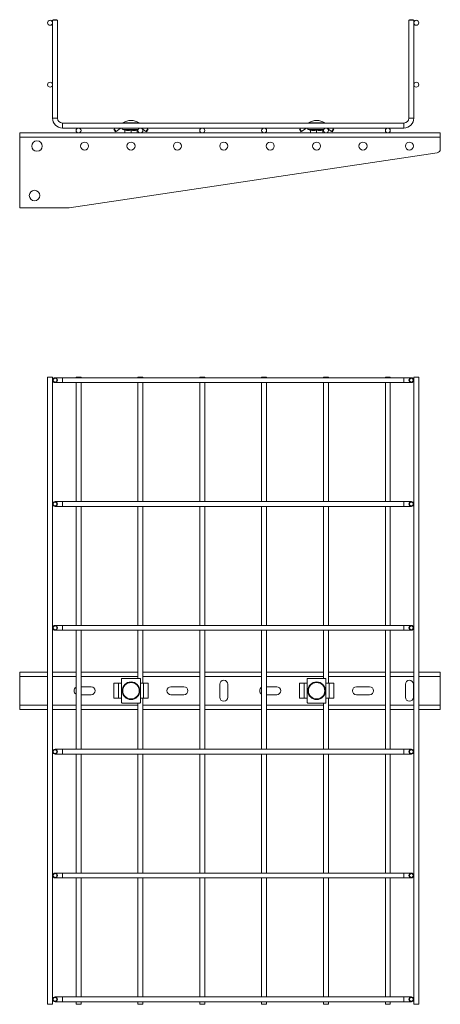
# Model space of a CAD drawing. Header units: millimetres. Extents: x 333 to 1425, y -1249 to 715.
# Tile 9 of 9: x 1079 to 1419, y -81 to 715. Entities that reach past the tile are written whole.
import ezdxf

# ---------------------------------------------------------------- set-up
doc = ezdxf.new("R2010")
doc.units = ezdxf.units.MM
doc.linetypes.add('K5LT32768', pattern=[0])
doc.linetypes.add('K5LT32769', pattern=[0])

msp = doc.modelspace()

# ---------------------------------------------------------------- linework, layer by layer
at = {"color": 7, "linetype": 'K5LT32768', "lineweight": 15}
for p, q in [((1105.84, 714.51), (1105.34, 714.01)), ((1105.34, 714.01), (1105.34, 635.04)), ((1109.34, 714.01), (1105.34, 714.01)), ((1105.84, 714.51), (1108.84, 714.51)), ((1109.34, 714.01), (1108.84, 714.51)), ((1109.34, 635.04), (1109.34, 714.01)), ((1393.84, 714.51), (1393.34, 714.01)), ((1393.34, 714.01), (1393.34, 635.04)), ((1397.34, 714.01), (1393.34, 714.01)), ((1393.84, 714.51), (1396.84, 714.51)), ((1397.34, 714.01), (1396.84, 714.51)), ((1397.34, 635.04), (1397.34, 714.01)), ((1389.34, 631.04), (1113.34, 631.04)), ((1078.76, 623.04), (1078.76, 619.54)), ((1078.76, 623.04), (1418.76, 623.04)), ((1113.34, 627.04), (1389.34, 627.04)), ((1156.26, 624.04), (1154.83, 626.08)), ((1155.24, 626.37), (1156.19, 627.04)), ((1155.24, 626.37), (1156.67, 624.32)), ((1160.04, 626.68), (1156.67, 624.32)), ((1162.03, 625.94), (1163.53, 625.39)), ((1163.53, 625.39), (1163.53, 625.4)), ((1163.76, 625.32), (1163.76, 623.04)), ((1168.76, 625.32), (1168.76, 625.69)), ((1168.76, 625.32), (1168.76, 623.04)), ((1173.76, 625.32), (1173.76, 623.04)), ((1174, 625.39), (1174.41, 625.54)), ((1174, 625.39), (1174, 625.4)), ((1180.85, 624.32), (1177.49, 626.68)), ((1180.85, 624.32), (1182.29, 626.37)), ((1182.7, 626.08), (1181.26, 624.04)), ((1182.29, 626.37), (1181.33, 627.04)), ((1306.26, 624.04), (1304.83, 626.08)), ((1305.24, 626.37), (1306.19, 627.04)), ((1305.24, 626.37), (1306.67, 624.32)), ((1310.04, 626.68), (1306.67, 624.32)), ((1312.03, 625.94), (1313.53, 625.39)), ((1313.53, 625.39), (1313.53, 625.4)), ((1313.76, 625.32), (1313.76, 623.04)), ((1318.76, 625.32), (1318.76, 625.69)), ((1318.76, 625.32), (1318.76, 623.04)), ((1323.76, 625.32), (1323.76, 623.04)), ((1324, 625.39), (1324.41, 625.54)), ((1324, 625.39), (1324, 625.4)), ((1330.85, 624.32), (1327.49, 626.68)), ((1330.85, 624.32), (1332.29, 626.37)), ((1332.7, 626.08), (1331.26, 624.04)), ((1332.29, 626.37), (1331.33, 627.04)), ((1418.76, 619.54), (1418.76, 623.04)), ((1078.76, 619.54), (1418.76, 619.54)), ((1078.76, 619.54), (1078.76, 562.46)), ((1418.76, 610.05), (1418.76, 619.54)), ((1118.76, 562.46), (1416.21, 607.08)), ((1078.76, 562.46), (1118.76, 562.46)), ((1101.34, 425.82), (1101.34, -80.57)), ((1105.34, 425.82), (1101.34, 425.82)), ((1105.34, -80.57), (1105.34, 425.82)), ((1113.34, 425.43), (1107.34, 425.43)), ((1107.34, 421.43), (1113.34, 421.43)), ((1389.34, 425.43), (1113.34, 425.43)), ((1113.34, 421.43), (1389.34, 421.43)), ((1124.34, 425.82), (1124.34, 425.43)), ((1128.34, 425.82), (1124.34, 425.82)), ((1124.34, 421.43), (1124.34, 325.43)), ((1128.34, 425.43), (1128.34, 425.82)), ((1128.34, 325.43), (1128.34, 421.43)), ((1174.34, 425.82), (1174.34, 425.43)), ((1178.34, 425.82), (1174.34, 425.82)), ((1174.34, 421.43), (1174.34, 325.43)), ((1178.34, 425.43), (1178.34, 425.82)), ((1178.34, 325.43), (1178.34, 421.43)), ((1224.34, 425.82), (1224.34, 425.43)), ((1228.34, 425.82), (1224.34, 425.82)), ((1224.34, 421.43), (1224.34, 325.43)), ((1228.34, 425.43), (1228.34, 425.82)), ((1228.34, 325.43), (1228.34, 421.43)), ((1274.34, 425.82), (1274.34, 425.43)), ((1278.34, 425.82), (1274.34, 425.82)), ((1274.34, 421.43), (1274.34, 325.43)), ((1278.34, 425.43), (1278.34, 425.82)), ((1278.34, 325.43), (1278.34, 421.43)), ((1324.34, 425.82), (1324.34, 425.43)), ((1328.34, 425.82), (1324.34, 425.82)), ((1324.34, 421.43), (1324.34, 325.43)), ((1328.34, 425.43), (1328.34, 425.82)), ((1328.34, 325.43), (1328.34, 421.43)), ((1374.34, 425.82), (1374.34, 425.43)), ((1378.34, 425.82), (1374.34, 425.82)), ((1374.34, 421.43), (1374.34, 325.43)), ((1378.34, 425.43), (1378.34, 425.82)), ((1378.34, 325.43), (1378.34, 421.43)), ((1395.34, 425.43), (1389.34, 425.43)), ((1389.34, 421.43), (1395.34, 421.43)), ((1397.34, 425.82), (1397.34, -80.57)), ((1401.34, 425.82), (1397.34, 425.82)), ((1401.34, -80.57), (1401.34, 425.82)), ((1113.34, 325.43), (1107.34, 325.43)), ((1107.34, 321.43), (1113.34, 321.43)), ((1389.34, 325.43), (1113.34, 325.43)), ((1113.34, 321.43), (1389.34, 321.43)), ((1124.34, 321.43), (1124.34, 225.43)), ((1128.34, 225.43), (1128.34, 321.43)), ((1174.34, 321.43), (1174.34, 225.43)), ((1178.34, 225.43), (1178.34, 321.43)), ((1224.34, 321.43), (1224.34, 225.43)), ((1228.34, 225.43), (1228.34, 321.43)), ((1274.34, 321.43), (1274.34, 225.43)), ((1278.34, 225.43), (1278.34, 321.43)), ((1324.34, 321.43), (1324.34, 225.43)), ((1328.34, 225.43), (1328.34, 321.43)), ((1374.34, 321.43), (1374.34, 225.43)), ((1378.34, 225.43), (1378.34, 321.43)), ((1395.34, 325.43), (1389.34, 325.43)), ((1389.34, 321.43), (1395.34, 321.43)), ((1113.34, 225.43), (1107.34, 225.43)), ((1389.34, 225.43), (1113.34, 225.43)), ((1395.34, 225.43), (1389.34, 225.43)), ((1107.34, 221.43), (1113.34, 221.43)), ((1113.34, 221.43), (1389.34, 221.43)), ((1124.34, 221.43), (1124.34, 125.43)), ((1128.34, 125.43), (1128.34, 221.43)), ((1174.34, 221.43), (1174.34, 182.62)), ((1178.34, 178.62), (1178.34, 221.43)), ((1224.34, 221.43), (1224.34, 125.43)), ((1228.34, 125.43), (1228.34, 221.43)), ((1274.34, 221.43), (1274.34, 125.43)), ((1278.34, 125.43), (1278.34, 221.43)), ((1324.34, 221.43), (1324.34, 182.62)), ((1328.34, 178.62), (1328.34, 221.43)), ((1374.34, 221.43), (1374.34, 125.43)), ((1378.34, 125.43), (1378.34, 221.43)), ((1389.34, 221.43), (1395.34, 221.43)), ((1078.76, 187.62), (1078.76, 184.12)), ((1078.76, 187.62), (1101.34, 187.62)), ((1078.76, 184.12), (1078.76, 161.12)), ((1105.34, 187.62), (1124.34, 187.62)), ((1128.34, 187.62), (1174.34, 187.62)), ((1178.34, 187.62), (1224.34, 187.62)), ((1228.34, 187.62), (1274.34, 187.62)), ((1278.34, 187.62), (1324.34, 187.62)), ((1328.34, 187.62), (1374.34, 187.62)), ((1378.34, 187.62), (1397.34, 187.62)), ((1401.34, 187.62), (1418.76, 187.62)), ((1418.76, 184.12), (1418.76, 187.62)), ((1418.76, 161.12), (1418.76, 184.12)), ((1136.51, 175.87), (1128.34, 175.87)), ((1154.83, 167.12), (1154.83, 178.12)), ((1155.24, 178.62), (1158.6, 178.62)), ((1158.6, 166.62), (1158.6, 178.62)), ((1158.6, 178.62), (1161.18, 178.62)), ((1161.18, 178.62), (1161.18, 182.12)), ((1161.18, 166.62), (1161.18, 178.62)), ((1175.84, 182.62), (1161.68, 182.62)), ((1176.34, 182.12), (1176.34, 178.62)), ((1176.34, 166.62), (1176.34, 178.62)), ((1176.34, 178.62), (1178.93, 178.62)), ((1178.93, 166.62), (1178.93, 178.62)), ((1182.29, 178.62), (1178.93, 178.62)), ((1182.7, 167.12), (1182.7, 178.12)), ((1211.51, 175.87), (1201.01, 175.87)), ((1240.51, 177.87), (1240.51, 167.37)), ((1247.01, 167.37), (1247.01, 177.87)), ((1286.51, 175.87), (1278.34, 175.87)), ((1304.83, 167.12), (1304.83, 178.12)), ((1305.24, 178.62), (1308.6, 178.62)), ((1308.6, 166.62), (1308.6, 178.62)), ((1308.6, 178.62), (1311.18, 178.62)), ((1311.18, 178.62), (1311.18, 182.12)), ((1311.18, 166.62), (1311.18, 178.62)), ((1325.84, 182.62), (1311.68, 182.62)), ((1326.34, 182.12), (1326.34, 178.62)), ((1326.34, 166.62), (1326.34, 178.62)), ((1326.34, 178.62), (1328.93, 178.62)), ((1328.93, 166.62), (1328.93, 178.62)), ((1332.29, 178.62), (1328.93, 178.62)), ((1332.7, 167.12), (1332.7, 178.12)), ((1361.51, 175.87), (1351.01, 175.87)), ((1390.51, 177.87), (1390.51, 167.37)), ((1397.01, 167.37), (1397.01, 177.87)), ((1128.34, 169.37), (1136.51, 169.37)), ((1201.01, 169.37), (1211.51, 169.37)), ((1278.34, 169.37), (1286.51, 169.37)), ((1351.01, 169.37), (1361.51, 169.37)), ((1078.76, 161.12), (1078.76, 157.62)), ((1155.24, 166.62), (1158.6, 166.62)), ((1161.18, 166.62), (1158.6, 166.62)), ((1161.18, 163.12), (1161.18, 166.62)), ((1175.84, 162.62), (1161.68, 162.62)), ((1174.34, 162.62), (1174.34, 125.43)), ((1176.34, 163.12), (1176.34, 166.62)), ((1178.93, 166.62), (1176.34, 166.62)), ((1178.34, 125.43), (1178.34, 166.62)), ((1182.29, 166.62), (1178.93, 166.62)), ((1305.24, 166.62), (1308.6, 166.62)), ((1311.18, 166.62), (1308.6, 166.62)), ((1311.18, 163.12), (1311.18, 166.62)), ((1325.84, 162.62), (1311.68, 162.62)), ((1324.34, 162.62), (1324.34, 125.43)), ((1326.34, 163.12), (1326.34, 166.62)), ((1328.93, 166.62), (1326.34, 166.62)), ((1328.34, 125.43), (1328.34, 166.62)), ((1332.29, 166.62), (1328.93, 166.62)), ((1418.76, 157.62), (1418.76, 161.12)), ((1078.76, 157.62), (1101.34, 157.62)), ((1105.34, 157.62), (1124.34, 157.62)), ((1128.34, 157.62), (1174.34, 157.62)), ((1178.34, 157.62), (1224.34, 157.62)), ((1228.34, 157.62), (1274.34, 157.62)), ((1278.34, 157.62), (1324.34, 157.62)), ((1328.34, 157.62), (1374.34, 157.62)), ((1378.34, 157.62), (1397.34, 157.62)), ((1401.34, 157.62), (1418.76, 157.62)), ((1113.34, 125.43), (1107.34, 125.43)), ((1107.34, 121.43), (1113.34, 121.43)), ((1389.34, 125.43), (1113.34, 125.43)), ((1113.34, 121.43), (1389.34, 121.43)), ((1124.34, 121.43), (1124.34, 25.43)), ((1128.34, 25.43), (1128.34, 121.43)), ((1174.34, 121.43), (1174.34, 25.43)), ((1178.34, 25.43), (1178.34, 121.43)), ((1224.34, 121.43), (1224.34, 25.43)), ((1228.34, 25.43), (1228.34, 121.43)), ((1274.34, 121.43), (1274.34, 25.43)), ((1278.34, 25.43), (1278.34, 121.43)), ((1324.34, 121.43), (1324.34, 25.43)), ((1328.34, 25.43), (1328.34, 121.43)), ((1374.34, 121.43), (1374.34, 25.43)), ((1378.34, 25.43), (1378.34, 121.43)), ((1395.34, 125.43), (1389.34, 125.43)), ((1389.34, 121.43), (1395.34, 121.43)), ((1113.34, 25.43), (1107.34, 25.43)), ((1389.34, 25.43), (1113.34, 25.43)), ((1395.34, 25.43), (1389.34, 25.43)), ((1107.34, 21.43), (1113.34, 21.43)), ((1113.34, 21.43), (1389.34, 21.43)), ((1124.34, 21.43), (1124.34, -74.57)), ((1128.34, -74.57), (1128.34, 21.43)), ((1174.34, 21.43), (1174.34, -74.57)), ((1178.34, -74.57), (1178.34, 21.43)), ((1224.34, 21.43), (1224.34, -74.57)), ((1228.34, -74.57), (1228.34, 21.43)), ((1274.34, 21.43), (1274.34, -74.57)), ((1278.34, -74.57), (1278.34, 21.43)), ((1324.34, 21.43), (1324.34, -74.57)), ((1328.34, -74.57), (1328.34, 21.43)), ((1374.34, 21.43), (1374.34, -74.57)), ((1378.34, -74.57), (1378.34, 21.43)), ((1389.34, 21.43), (1395.34, 21.43)), ((1113.34, -74.57), (1107.34, -74.57)), ((1107.34, -78.57), (1113.34, -78.57)), ((1389.34, -74.57), (1113.34, -74.57)), ((1113.34, -78.57), (1389.34, -78.57)), ((1124.34, -78.57), (1124.34, -80.57)), ((1128.34, -80.57), (1128.34, -78.57)), ((1174.34, -78.57), (1174.34, -80.57)), ((1178.34, -80.57), (1178.34, -78.57)), ((1224.34, -78.57), (1224.34, -80.57)), ((1228.34, -80.57), (1228.34, -78.57)), ((1274.34, -78.57), (1274.34, -80.57)), ((1278.34, -80.57), (1278.34, -78.57)), ((1324.34, -78.57), (1324.34, -80.57)), ((1328.34, -80.57), (1328.34, -78.57)), ((1374.34, -78.57), (1374.34, -80.57)), ((1378.34, -80.57), (1378.34, -78.57)), ((1395.34, -74.57), (1389.34, -74.57)), ((1389.34, -78.57), (1395.34, -78.57)), ((1105.34, -80.57), (1101.34, -80.57)), ((1128.34, -80.57), (1124.34, -80.57)), ((1178.34, -80.57), (1174.34, -80.57)), ((1228.34, -80.57), (1224.34, -80.57)), ((1278.34, -80.57), (1274.34, -80.57)), ((1328.34, -80.57), (1324.34, -80.57)), ((1378.34, -80.57), (1374.34, -80.57)), ((1401.34, -80.57), (1397.34, -80.57))]:
    msp.add_line(p, q, dxfattribs=at)
at = {"color": 8, "linetype": 'K5LT32769', "lineweight": 15, "true_color": 0x808080}
for p, q in [((1109.34, 635.04), (1105.34, 635.04)), ((1113.34, 631.04), (1113.34, 627.04)), ((1162.13, 631.3), (1164.07, 631.3)), ((1164.07, 631.3), (1175.4, 631.3)), ((1312.13, 631.3), (1314.07, 631.3)), ((1314.07, 631.3), (1325.4, 631.3)), ((1389.34, 631.04), (1389.34, 627.04)), ((1393.34, 635.04), (1397.34, 635.04)), ((1159.78, 627.04), (1160.04, 626.68)), ((1174.56, 625.94), (1162.03, 625.94)), ((1177.49, 626.68), (1177.75, 627.04)), ((1309.78, 627.04), (1310.04, 626.68)), ((1324.56, 625.94), (1312.03, 625.94)), ((1327.49, 626.68), (1327.75, 627.04)), ((1113.34, 425.43), (1113.34, 421.43)), ((1389.34, 425.43), (1389.34, 421.43)), ((1113.34, 325.43), (1113.34, 321.43)), ((1389.34, 325.43), (1389.34, 321.43)), ((1113.34, 225.43), (1113.34, 221.43)), ((1389.34, 225.43), (1389.34, 221.43)), ((1078.76, 184.12), (1101.34, 184.12)), ((1105.34, 184.12), (1124.34, 184.12)), ((1128.34, 184.12), (1174.34, 184.12)), ((1178.34, 184.12), (1224.34, 184.12)), ((1228.34, 184.12), (1274.34, 184.12)), ((1278.34, 184.12), (1324.34, 184.12)), ((1328.34, 184.12), (1374.34, 184.12)), ((1378.34, 184.12), (1397.34, 184.12)), ((1401.34, 184.12), (1418.76, 184.12)), ((1078.76, 161.12), (1101.34, 161.12)), ((1105.34, 161.12), (1124.34, 161.12)), ((1128.34, 161.12), (1174.34, 161.12)), ((1178.34, 161.12), (1224.34, 161.12)), ((1228.34, 161.12), (1274.34, 161.12)), ((1278.34, 161.12), (1324.34, 161.12)), ((1328.34, 161.12), (1374.34, 161.12)), ((1378.34, 161.12), (1397.34, 161.12)), ((1401.34, 161.12), (1418.76, 161.12)), ((1113.34, 125.43), (1113.34, 121.43)), ((1389.34, 125.43), (1389.34, 121.43)), ((1113.34, 25.43), (1113.34, 21.43)), ((1389.34, 25.43), (1389.34, 21.43)), ((1113.34, -74.57), (1113.34, -78.57)), ((1389.34, -74.57), (1389.34, -78.57))]:
    msp.add_line(p, q, dxfattribs=at)
at = {"color": 7, "linetype": 'K5LT32768', "const_width": 0.15}
for points in [[(1162.13, 631.3), (1161.89, 631.1), (1161.84, 631.04)], [(1175.69, 631.04), (1175.64, 631.1), (1175.4, 631.3)], [(1312.13, 631.3), (1311.89, 631.1), (1311.84, 631.04)], [(1325.69, 631.04), (1325.64, 631.1), (1325.4, 631.3)], [(1154.83, 626.08), (1154.84, 626.09), (1154.86, 626.11), (1154.9, 626.13), (1154.95, 626.17), (1155.01, 626.21), (1155.08, 626.26), (1155.16, 626.31), (1155.24, 626.37)], [(1156.67, 624.32), (1156.59, 624.27), (1156.52, 624.21), (1156.45, 624.16), (1156.38, 624.12), (1156.33, 624.08), (1156.29, 624.06), (1156.27, 624.04), (1156.26, 624.04)], [(1175.66, 626.92), (1175.5, 627), (1175.31, 627.04)], [(1181.26, 624.04), (1181.26, 624.04), (1181.23, 624.06), (1181.19, 624.08), (1181.14, 624.12), (1181.08, 624.16), (1181.01, 624.21), (1180.93, 624.27), (1180.85, 624.32)], [(1182.29, 626.37), (1182.37, 626.31), (1182.44, 626.26), (1182.52, 626.21), (1182.58, 626.17), (1182.63, 626.13), (1182.67, 626.11), (1182.69, 626.09), (1182.7, 626.08)], [(1304.83, 626.08), (1304.84, 626.09), (1304.86, 626.11), (1304.9, 626.13), (1304.95, 626.17), (1305.01, 626.21), (1305.08, 626.26), (1305.16, 626.31), (1305.24, 626.37)], [(1306.67, 624.32), (1306.59, 624.27), (1306.52, 624.21), (1306.45, 624.16), (1306.38, 624.12), (1306.33, 624.08), (1306.29, 624.06), (1306.27, 624.04), (1306.26, 624.04)], [(1325.66, 626.92), (1325.5, 627), (1325.31, 627.04)], [(1331.26, 624.04), (1331.26, 624.04), (1331.23, 624.06), (1331.19, 624.08), (1331.14, 624.12), (1331.08, 624.16), (1331.01, 624.21), (1330.93, 624.27), (1330.85, 624.32)], [(1332.29, 626.37), (1332.37, 626.31), (1332.44, 626.26), (1332.52, 626.21), (1332.58, 626.17), (1332.63, 626.13), (1332.67, 626.11), (1332.69, 626.09), (1332.7, 626.08)]]:
    msp.add_lwpolyline(points, dxfattribs=at)
at = {"color": 7, "linetype": 'K5LT32768', "lineweight": 15}
for centre, radius in [((1103.34, 712.01), 2), ((1399.34, 712.01), 2), ((1103.34, 662.01), 2), ((1399.34, 662.01), 2), ((1126.34, 625.04), 2), ((1176.34, 625.04), 2), ((1226.34, 625.04), 2), ((1276.34, 625.04), 2), ((1326.34, 625.04), 2), ((1376.34, 625.04), 2), ((1092.76, 612.46), 4.25), ((1131.26, 612.46), 3.25), ((1168.76, 612.46), 3.25), ((1206.26, 612.46), 3.25), ((1243.76, 612.46), 3.25), ((1281.26, 612.46), 3.25), ((1318.76, 612.46), 3.25), ((1356.26, 612.46), 3.25), ((1393.76, 612.46), 3.25), ((1090.76, 572.51), 4.25), ((1107.34, 423.43), 2), ((1107.34, 423.43), 1.5), ((1395.34, 423.43), 2), ((1395.34, 423.43), 1.5), ((1107.34, 323.43), 2), ((1107.34, 323.43), 1.5), ((1395.34, 323.43), 2), ((1395.34, 323.43), 1.5), ((1107.34, 223.43), 2), ((1107.34, 223.43), 1.5), ((1395.34, 223.43), 2), ((1395.34, 223.43), 1.5), ((1168.76, 172.62), 7.1), ((1168.76, 172.62), 6.64), ((1318.76, 172.62), 7.1), ((1318.76, 172.62), 6.64), ((1107.34, 123.43), 2), ((1107.34, 123.43), 1.5), ((1395.34, 123.43), 2), ((1395.34, 123.43), 1.5), ((1107.34, 23.43), 2), ((1107.34, 23.43), 1.5), ((1395.34, 23.43), 2), ((1395.34, 23.43), 1.5), ((1107.34, -76.57), 2), ((1107.34, -76.57), 1.5), ((1395.34, -76.57), 2), ((1395.34, -76.57), 1.5)]:
    msp.add_circle(centre, radius, dxfattribs=at)
for centre, radius, start, end in [((1113.34, 635.04), 8, 180, 270), ((1113.34, 635.04), 4, 180, 270), ((1168.76, 620.21), 12.92, 59.09598, 120.90402), ((1318.76, 620.21), 12.92, 59.09598, 120.90402), ((1389.34, 635.04), 4, 270, 0), ((1389.34, 635.04), 8, 270, 0), ((1161.18, 625.04), 2, 90, 125), ((1162.22, 626.47), 0.567, 90, 250), ((1163.4, 625.06), 0.36, 7.20804, 70.69924), ((1174.12, 625.06), 0.36, 109.40882, 172.82264), ((1311.18, 625.04), 2, 90, 125), ((1312.22, 626.47), 0.567, 90, 250), ((1313.4, 625.06), 0.36, 7.2111, 70.69706), ((1324.12, 625.06), 0.36, 109.40882, 172.82264), ((1415.76, 610.05), 3, 278.53077, 0), ((1126.01, 172.62), 3.25, 120.89662, 239.10338), ((1136.51, 172.62), 3.25, 270, 90), ((1155.29, 178.17), 0.462, 96.24743, 185.10967), ((1161.68, 182.12), 0.5, 90, 180), ((1175.84, 182.12), 0.5, 0, 90), ((1182.24, 178.17), 0.462, 354.88938, 83.753), ((1201.01, 172.62), 3.25, 90, 270), ((1211.51, 172.62), 3.25, 270, 90), ((1243.76, 177.87), 3.25, 0, 180), ((1276.01, 172.62), 3.25, 120.89662, 239.10338), ((1286.51, 172.62), 3.25, 270, 90), ((1305.29, 178.17), 0.462, 96.24604, 185.11158), ((1311.68, 182.12), 0.5, 90, 180), ((1325.84, 182.12), 0.5, 0, 90), ((1332.24, 178.17), 0.462, 354.89221, 83.75222), ((1351.01, 172.62), 3.25, 90, 270), ((1361.51, 172.62), 3.25, 270, 90), ((1393.76, 177.87), 3.25, 0, 180), ((1155.29, 167.08), 0.462, 174.88918, 263.75707), ((1182.24, 167.08), 0.462, 276.2425, 5.11177), ((1243.76, 167.37), 3.25, 180, 0), ((1305.29, 167.08), 0.462, 174.88727, 263.75846), ((1332.24, 167.08), 0.462, 276.24328, 5.10895), ((1393.76, 167.37), 3.25, 180, 0), ((1161.68, 163.12), 0.5, 180, 270), ((1175.84, 163.12), 0.5, 270, 0), ((1311.68, 163.12), 0.5, 180, 270), ((1325.84, 163.12), 0.5, 270, 0)]:
    msp.add_arc(centre, radius, start, end, dxfattribs=at)
for points, knots in [([(1163.51, 625.69), (1164.39, 625.55), (1165.64, 625.34), (1167.4, 625.44), (1168.27, 625.6), (1168.76, 625.69)], [0, 0, 0, 0, 0.499732, 0.7148, 1, 1, 1, 1]), ([(1163.51, 625.69), (1163.51, 625.69), (1163.55, 625.68), (1163.62, 625.64), (1163.7, 625.55), (1163.75, 625.44), (1163.76, 625.36), (1163.76, 625.32)], [0, 0, 0, 0, 0.007919, 0.267539, 0.528604, 0.763819, 1, 1, 1, 1]), ([(1168.76, 625.32), (1167.93, 625.19), (1166.26, 624.92), (1164.6, 625.19), (1163.76, 625.32)], [0, 0, 0, 0, 0.499999, 1, 1, 1, 1]), ([(1168.76, 625.69), (1169.63, 625.55), (1170.88, 625.34), (1172.64, 625.44), (1173.52, 625.6), (1174.02, 625.69)], [0, 0, 0, 0, 0.499731, 0.7148, 1, 1, 1, 1]), ([(1173.76, 625.32), (1172.93, 625.19), (1171.26, 624.92), (1169.6, 625.19), (1168.76, 625.32)], [0, 0, 0, 0, 0.500001, 1, 1, 1, 1]), ([(1173.76, 625.32), (1173.77, 625.36), (1173.77, 625.44), (1173.83, 625.55), (1173.91, 625.64), (1173.98, 625.68), (1174.02, 625.69), (1174.02, 625.69)], [0, 0, 0, 0, 0.236181, 0.4714, 0.732466, 0.992081, 1, 1, 1, 1]), ([(1313.51, 625.69), (1314.39, 625.55), (1315.64, 625.34), (1317.4, 625.44), (1318.27, 625.6), (1318.76, 625.69)], [0, 0, 0, 0, 0.49973, 0.714798, 1, 1, 1, 1]), ([(1313.51, 625.69), (1313.51, 625.69), (1313.55, 625.68), (1313.62, 625.64), (1313.7, 625.55), (1313.75, 625.44), (1313.76, 625.36), (1313.76, 625.32)], [0, 0, 0, 0, 0.007931, 0.267535, 0.528601, 0.76382, 1, 1, 1, 1]), ([(1318.76, 625.32), (1317.93, 625.19), (1316.26, 624.92), (1314.6, 625.19), (1313.76, 625.32)], [0, 0, 0, 0, 0.499998, 1, 1, 1, 1]), ([(1318.76, 625.69), (1319.63, 625.55), (1320.88, 625.34), (1322.64, 625.44), (1323.52, 625.6), (1324.02, 625.69)], [0, 0, 0, 0, 0.499731, 0.714801, 1, 1, 1, 1]), ([(1323.76, 625.32), (1322.93, 625.19), (1321.26, 624.92), (1319.6, 625.19), (1318.76, 625.32)], [0, 0, 0, 0, 0.500001, 1, 1, 1, 1]), ([(1323.76, 625.32), (1323.77, 625.36), (1323.77, 625.44), (1323.83, 625.55), (1323.91, 625.64), (1323.98, 625.68), (1324.02, 625.69), (1324.02, 625.69)], [0, 0, 0, 0, 0.236181, 0.4714, 0.732466, 0.992093, 1, 1, 1, 1])]:
    msp.add_open_spline(points, degree=3, knots=knots, dxfattribs=at)
at = {"color": 8, "linetype": 'K5LT32769', "lineweight": 15, "true_color": 0x808080}
for points, knots in [([(1163.53, 625.4), (1163.53, 625.41), (1163.52, 625.44), (1163.52, 625.6), (1163.51, 625.69)], [0, 0, 0, 0, 0.385251, 1, 1, 1, 1]), ([(1174.02, 625.69), (1174.01, 625.52), (1174, 625.35), (1174, 625.39), (1174, 625.39)], [0, 0, 0, 0, 0.998522, 1, 1, 1, 1]), ([(1313.53, 625.4), (1313.53, 625.41), (1313.52, 625.44), (1313.52, 625.6), (1313.51, 625.69)], [0, 0, 0, 0, 0.385251, 1, 1, 1, 1]), ([(1324.02, 625.69), (1324.01, 625.52), (1324, 625.35), (1324, 625.39), (1324, 625.39)], [0, 0, 0, 0, 0.998522, 1, 1, 1, 1])]:
    msp.add_open_spline(points, degree=3, knots=knots, dxfattribs=at)

doc.saveas('drawing.dxf')
